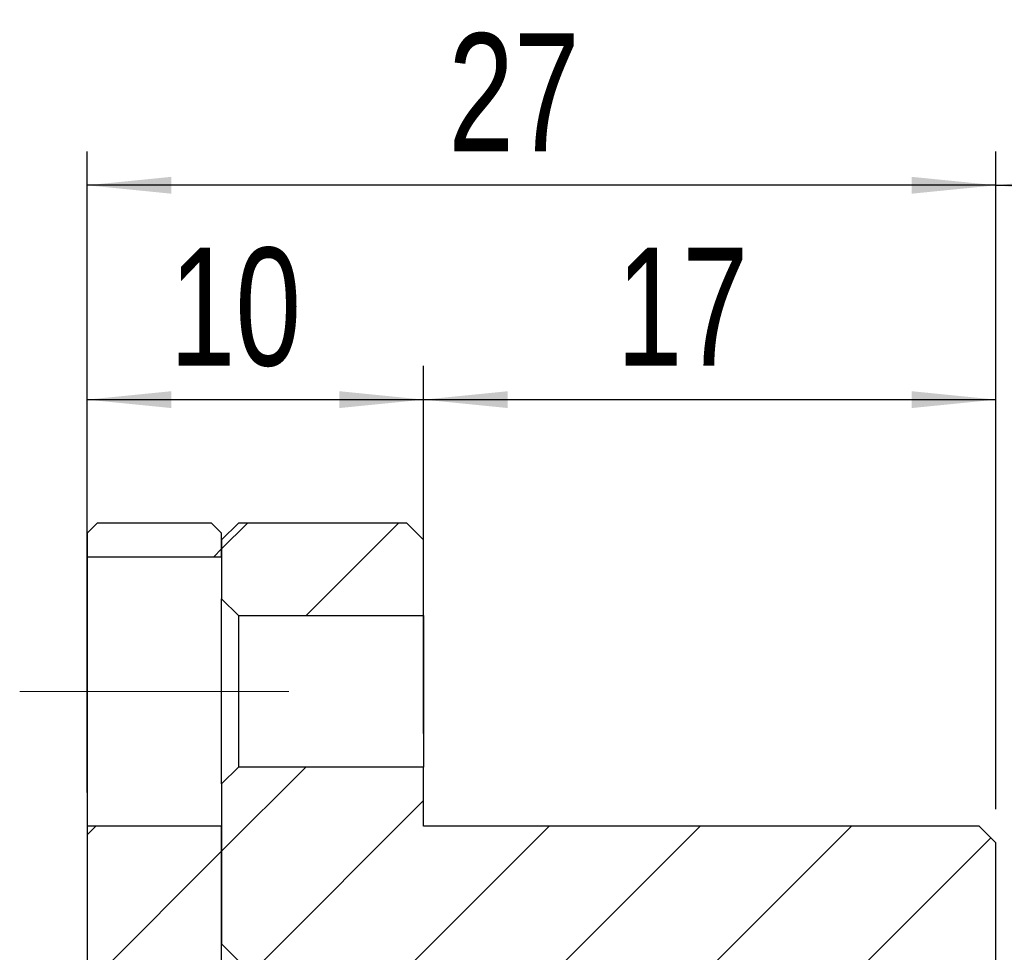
# Model space of a CAD drawing. Header units: millimetres. Extents: x 7 to 292, y 43 to 196.
# Tile 9 of 10: x 241 to 271, y 105 to 133. Entities that reach past the tile are written whole.
import ezdxf

# ---------------------------------------------------------------- set-up
doc = ezdxf.new("R2010")
doc.units = ezdxf.units.MM
doc.linetypes.add('CENTERX2', pattern=[20.319999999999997, 12.7, -2.54, 2.54, -2.54])
doc.layers.add('FORMAT', color=7, linetype='Continuous')
doc.styles.add('SLDTEXTSTYLE0', font='TXT', dxfattribs={"width": 0.75})
doc.dimstyles.new('SLDDIMSTYLE1', dxfattribs={"dimtxt": 3.5, "dimasz": 2.5, "dimexe": 0, "dimexo": 0.0625, "dimgap": 0.875, "dimtad": 1, "dimrnd": 1e-09, "dimzin": 12, "dimdsep": 46, "dimtxsty": 'SLDTEXTSTYLE0', "dimsah": 1, "dimcen": 0.09, "dimadec": 0, "dimazin": 3, "dimtfac": 1, "dimtofl": 0, "dimtmove": 0, "dimatfit": 3, "dimfxl": 0, "dimfrac": 2, "dimtolj": 1, "dimtzin": 12, "dimarcsym": 0})
doc.dimstyles.new('SLDDIMSTYLE3', dxfattribs={"dimtxt": 3.5, "dimasz": 2.5, "dimexe": 0, "dimexo": 0.0625, "dimgap": 0.875, "dimtad": 1, "dimdec": 1, "dimrnd": 1e-09, "dimzin": 12, "dimdsep": 46, "dimtxsty": 'SLDTEXTSTYLE0', "dimsah": 1, "dimcen": 0.09, "dimadec": 0, "dimazin": 3, "dimtfac": 1, "dimtdec": 1, "dimtofl": 0, "dimtmove": 0, "dimatfit": 3, "dimfxl": 0, "dimfrac": 2, "dimtolj": 1, "dimtzin": 12, "dimarcsym": 0})
pattern_1 = [(45, (0, 0), (-2.245064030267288, 2.245064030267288), [])]

# ---------------------------------------------------------------- blocks, each defined once
blk = doc.blocks.new('_D_4')
at = {"layer": 'FORMAT', "color": 7}
for p, q in [((270.3771273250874, 109.4311564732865), (270.3771273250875, 128.9624902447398)), ((278.9771273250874, 103.0311564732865), (278.9771273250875, 128.9624902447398)), ((270.3771273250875, 127.9624902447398), (278.9771273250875, 127.9624902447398))]:
    blk.add_line(p, q, dxfattribs=at)
for points in [[(270.3771273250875, 127.9624902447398), (272.8771273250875, 127.7124902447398), (272.8771273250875, 128.2124902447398)], [(278.9771273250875, 127.9624902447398), (276.4771273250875, 128.2124902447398), (276.4771273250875, 127.7124902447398)]]:
    blk.add_solid(points, dxfattribs=at)
at = {"layer": 'FORMAT', "color": 7, "char_height": 3.5, "attachment_point": 1, "style": 'SLDTEXTSTYLE0'}
for s, insert in [('(', (271.0247274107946, 132.4742271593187)), (')', (279.2108386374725, 132.4742271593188)), ('8.6', (272.7455607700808, 132.4742271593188))]:
    blk.add_mtext(s, dxfattribs=dict(at, insert=insert))
blk = doc.blocks.new('_D_5')
at = {"layer": 'FORMAT', "color": 7}
for p, q in [((243.3771273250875, 109.9311564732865), (243.3771273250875, 128.9624902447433)), ((270.3771273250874, 109.4311564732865), (270.3771273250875, 128.9624902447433)), ((270.3771273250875, 127.9624902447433), (243.3771273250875, 127.9624902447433))]:
    blk.add_line(p, q, dxfattribs=at)
for points in [[(243.3771273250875, 127.9624902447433), (245.8771273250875, 127.7124902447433), (245.8771273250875, 128.2124902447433)], [(270.3771273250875, 127.9624902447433), (267.8771273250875, 128.2124902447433), (267.8771273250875, 127.7124902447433)]]:
    blk.add_solid(points, dxfattribs=at)
at = {"layer": 'FORMAT', "color": 7, "insert": (254.1099446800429, 132.4742271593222), "char_height": 3.5, "attachment_point": 1, "style": 'SLDTEXTSTYLE0'}
blk.add_mtext('27', dxfattribs=at)
blk = doc.blocks.new('_D_6')
at = {"layer": 'FORMAT', "color": 7}
for p, q in [((243.3771273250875, 109.9311564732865), (243.3771273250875, 122.5957446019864)), ((253.3771273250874, 111.6811564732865), (253.3771273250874, 122.5957446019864)), ((243.3771273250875, 121.5957446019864), (253.3771273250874, 121.5957446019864))]:
    blk.add_line(p, q, dxfattribs=at)
for points in [[(243.3771273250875, 121.5957446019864), (245.8771273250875, 121.3457446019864), (245.8771273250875, 121.8457446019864)], [(253.3771273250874, 121.5957446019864), (250.8771273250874, 121.8457446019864), (250.8771273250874, 121.3457446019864)]]:
    blk.add_solid(points, dxfattribs=at)
at = {"layer": 'FORMAT', "color": 7, "insert": (245.8331753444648, 126.1074815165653), "char_height": 3.5, "attachment_point": 1, "style": 'SLDTEXTSTYLE0'}
blk.add_mtext('10', dxfattribs=at)
blk = doc.blocks.new('_D_7')
at = {"layer": 'FORMAT', "color": 7}
for p, q in [((253.3771273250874, 111.6811564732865), (253.3771273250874, 122.5957446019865)), ((270.3771273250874, 109.4311564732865), (270.3771273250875, 122.5957446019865)), ((253.3771273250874, 121.5957446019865), (270.3771273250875, 121.5957446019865))]:
    blk.add_line(p, q, dxfattribs=at)
for points in [[(253.3771273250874, 121.5957446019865), (255.8771273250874, 121.3457446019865), (255.8771273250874, 121.8457446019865)], [(270.3771273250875, 121.5957446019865), (267.8771273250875, 121.8457446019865), (267.8771273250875, 121.3457446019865)]]:
    blk.add_solid(points, dxfattribs=at)
at = {"layer": 'FORMAT', "color": 7, "insert": (259.1123876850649, 126.1074815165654), "char_height": 3.5, "attachment_point": 1, "style": 'SLDTEXTSTYLE0'}
blk.add_mtext('17', dxfattribs=at)

msp = doc.modelspace()

# ---------------------------------------------------------------- hatches: boundary and pattern name
at = {"layer": 'FORMAT', "linetype": 'Continuous', "lineweight": 18}
h = msp.add_hatch(dxfattribs=at)
h.set_pattern_fill('ANSI31', color=256, style=0)
h.set_pattern_definition(pattern_1)
h.paths.add_polyline_path([(243.3771273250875, 116.9311564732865), (247.3771273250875, 116.9311564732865), (247.3771273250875, 117.6311564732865), (247.0771273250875, 117.9311564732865), (243.6771273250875, 117.9311564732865), (243.3771273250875, 117.6311564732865)], flags=0)
h = msp.add_hatch(dxfattribs=at)
h.set_pattern_fill('ANSI31', color=256, style=0)
h.set_pattern_definition(pattern_1)
h.paths.add_polyline_path([(247.3771273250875, 115.6811564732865), (247.8771273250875, 115.1811564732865), (253.3771273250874, 115.1811564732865), (253.3771273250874, 117.4311564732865), (252.8771273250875, 117.9311564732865), (247.8771273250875, 117.9311564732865), (247.3771273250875, 117.4311564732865)], flags=0)
h = msp.add_hatch(dxfattribs=at)
h.set_pattern_fill('ANSI31', color=256, style=0)
h.set_pattern_definition(pattern_1)
h.paths.add_polyline_path([(253.3771273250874, 108.9311564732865), (253.3771273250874, 110.6811564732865), (247.8771273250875, 110.6811564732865), (247.3771273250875, 110.1811564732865), (247.3771273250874, 105.4311564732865), (247.8771273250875, 104.9311564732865), (265.3771273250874, 104.9311564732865), (265.3771273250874, 102.9311564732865), (265.8771273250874, 102.4311564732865), (266.3771273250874, 102.4311564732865), (266.3771273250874, 102.9311564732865), (269.8771273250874, 102.9311564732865), (270.3771273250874, 103.4311564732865), (270.3771273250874, 108.4311564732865), (269.8771273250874, 108.9311564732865)], flags=0)
h = msp.add_hatch(dxfattribs=at)
h.set_pattern_fill('ANSI31', color=256, style=0)
h.set_pattern_definition(pattern_1)
h.paths.add_polyline_path([(249.3771273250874, 104.9311564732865), (247.3771273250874, 104.9311564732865), (247.3771273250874, 108.9311564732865), (243.3771273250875, 108.9311564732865), (243.3771273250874, 103.3353016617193), (244.0771273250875, 102.9311564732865), (247.3771273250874, 102.9311564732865), (247.3771273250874, 102.4311564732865), (249.3771273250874, 102.4311564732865)], flags=0)

# ---------------------------------------------------------------- linework, layer by layer
at = {"color": 7, "linetype": 'Continuous', "lineweight": 25}
for p, q in [((243.3771271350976, 117.6311560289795), (243.6771273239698, 117.9311572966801)), ((247.0771273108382, 117.9311572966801), (243.6771273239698, 117.9311572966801)), ((247.0771273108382, 117.9311572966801), (247.3771273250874, 117.6311560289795)), ((247.3771273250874, 117.4311560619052), (247.8771273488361, 117.9311572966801)), ((252.8771272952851, 117.9311572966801), (247.8771273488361, 117.9311572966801)), ((252.8771272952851, 117.9311572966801), (253.3771273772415, 117.4311560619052)), ((243.3771271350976, 117.6311560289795), (243.3771271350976, 116.9311574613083)), ((247.3771273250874, 116.9311574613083), (247.3771273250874, 117.6311560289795)), ((247.3771273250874, 117.4311560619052), (247.3771273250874, 115.6811556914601)), ((253.3771273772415, 115.1811570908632), (253.3771273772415, 117.4311560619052)), ((243.3771271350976, 116.9311574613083), (247.3771273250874, 116.9311574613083)), ((243.3771271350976, 116.9311574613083), (243.3771271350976, 108.9311561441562)), ((247.8771273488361, 115.1811570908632), (247.3771273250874, 115.6811556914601)), ((247.3771273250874, 110.1811565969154), (247.3771273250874, 115.6811556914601)), ((247.8771273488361, 115.1811570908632), (247.8771273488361, 110.6811565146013)), ((247.8771273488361, 115.1811570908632), (253.3771273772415, 115.1811570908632)), ((253.3771273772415, 115.1811570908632), (253.3771273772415, 110.6811565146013)), ((247.3771273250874, 110.1811565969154), (247.8771273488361, 110.6811565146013)), ((253.3771273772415, 110.6811565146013), (247.8771273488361, 110.6811565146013)), ((253.3771273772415, 108.9311561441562), (253.3771273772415, 110.6811565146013)), ((247.3771273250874, 110.1811565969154), (247.3771273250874, 105.4311567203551)), ((247.3771273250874, 108.9311561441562), (243.3771271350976, 108.9311561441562)), ((243.3771271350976, 108.9311561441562), (243.3771271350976, 103.3353019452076)), ((247.3771273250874, 104.9311568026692), (247.3771273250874, 108.9311561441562)), ((269.8771282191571, 108.9311561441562), (253.3771273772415, 108.9311561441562)), ((269.8771282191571, 108.9311561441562), (270.3771273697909, 108.4311562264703)), ((270.3771273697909, 103.4311570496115), (270.3771273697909, 108.4311562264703)), ((247.8771273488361, 104.9311568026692), (247.3771273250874, 105.4311567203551))]:
    msp.add_line(p, q, dxfattribs=at)
at = {"layer": 'FORMAT', "color": 7, "linetype": 'CENTERX2', "lineweight": 18}
msp.add_line((249.3771273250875, 112.9311564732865), (241.3771273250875, 112.9311564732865), dxfattribs=at)

# ---------------------------------------------------------------- dimensions: what is measured, and where the dimension line sits
at = {"layer": 'FORMAT', "color": 7}
dim = msp.add_linear_dim(base=(278.9771273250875, 127.9624902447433), p1=(270.3771273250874, 108.4311564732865), p2=(278.9771273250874, 102.0311564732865), text='(<>)', dimstyle='SLDDIMSTYLE3', dxfattribs=at)
dim.commit()
dim.dimension.update_dxf_attribs({"geometry": '_D_4', "text_midpoint": (275.9781998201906, 127.9624902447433), "dimtype": 160})
for base, p1, p2, picture, middle in [((243.3771273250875, 127.9624902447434), (270.3771273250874, 108.4311564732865), (243.3771273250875, 108.9311564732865), '_D_5', (256.6960558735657, 127.9624902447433)), ((253.3771273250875, 121.5957446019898), (243.3771273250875, 108.9311564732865), (253.3771273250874, 110.6811564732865), '_D_6', (248.4192865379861, 121.5957446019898)), ((270.3771273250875, 121.5957446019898), (253.3771273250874, 110.6811564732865), (270.3771273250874, 108.4311564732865), '_D_7', (261.6984988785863, 121.5957446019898))]:
    dim = msp.add_linear_dim(base=base, p1=p1, p2=p2, dimstyle='SLDDIMSTYLE1', dxfattribs=at)
    dim.commit()
    dim.dimension.update_dxf_attribs({"geometry": picture, "text_midpoint": middle, "dimtype": 160})

doc.saveas('drawing.dxf')
